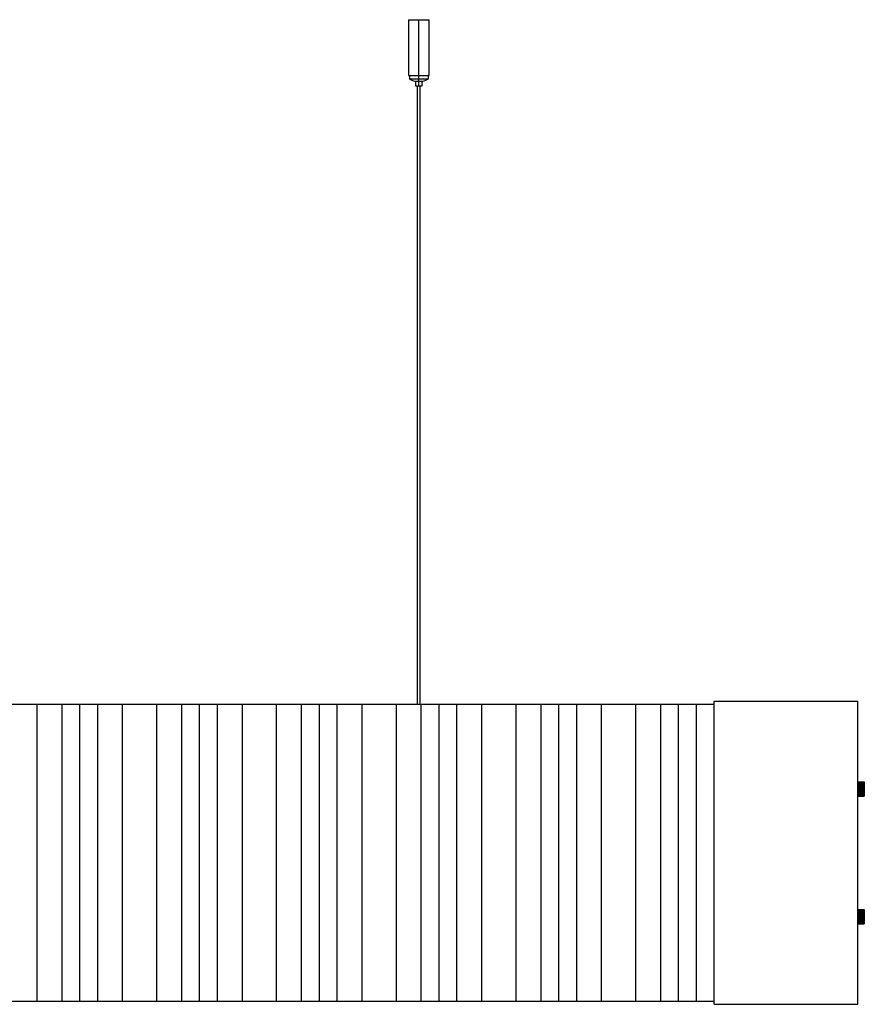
# Paper-space layout '_Frontal' of a CAD drawing. Header units: millimetres. Extents: x -529 to 529, y -105 to 512.
# Tile 2 of 2: x 0 to 529, y -105 to 512. Entities that reach past the tile are written whole.
import ezdxf

# ---------------------------------------------------------------- set-up
doc = ezdxf.new("R2010")
doc.units = ezdxf.units.MM

psp = doc.layouts.new('_Frontal')

# ---------------------------------------------------------------- linework, layer by layer
at = {"color": 7, "linetype": 'Continuous', "lineweight": 25}
for p, q in [((243.5, 511.92), (243.5, 476.92)), ((243.5, 511.92), (256.5, 511.92)), ((250, 470.42), (250, 511.92)), ((256.5, 476.92), (256.5, 511.92)), ((243.5, 476.92), (256.5, 476.92)), ((244.05, 476.92), (244.05, 474.92)), ((255.95, 474.92), (255.95, 476.92)), ((244.05, 474.92), (255.95, 474.92)), ((247.5, 473.42), (252.5, 473.42)), ((248, 473.42), (248, 470.42)), ((248, 470.42), (252, 470.42)), ((249.25, 83), (249.25, 470.42)), ((250.75, 83), (250.75, 470.42)), ((252, 470.42), (252, 473.42)), ((-435, 83), (435, 83)), ((10.73, 83), (10.73, -103)), ((26.33, 83), (26.33, -103)), ((37.5, 83), (37.5, -103)), ((48.68, 83), (48.68, -103)), ((64.27, 83), (64.27, -103)), ((85.73, 83), (85.73, -103)), ((101.33, 83), (101.33, -103)), ((112.5, 83), (112.5, -103)), ((123.6, 83), (123.6, -103)), ((139.27, 83), (139.27, -103)), ((160.73, 83), (160.73, -103)), ((176.33, 83), (176.33, -103)), ((187.5, 83), (187.5, -103)), ((198.68, 83), (198.68, -103)), ((214.27, 83), (214.27, -103)), ((235.73, 83), (235.73, -103)), ((251.33, 83), (251.33, -103)), ((262.5, 83), (262.5, -103)), ((273.68, 83), (273.68, -103)), ((289.28, 83), (289.28, -103)), ((310.73, 83), (310.73, -103)), ((326.33, 83), (326.33, -103)), ((337.5, 83), (337.5, -103)), ((348.68, 83), (348.68, -103)), ((364.28, 83), (364.28, -103)), ((385.73, 83), (385.73, -103)), ((401.25, 83), (401.25, -103)), ((412.5, 83), (412.5, -103)), ((423.76, 83), (423.76, -103)), ((435, -105), (435, 85)), ((435, 85), (525, 85)), ((525, -105), (525, 85)), ((525, 33.92), (529, 33.92)), ((525, 33.56), (529, 33.56)), ((525, 33.11), (529, 33.11)), ((525, 32.59), (529, 32.59)), ((525, 32), (529, 32)), ((525, 31.36), (529, 31.36)), ((525.1, 34.49), (525.1, 34.48)), ((525.1, 34.49), (528.9, 34.49)), ((525.1, 34.48), (528.9, 34.48)), ((525.1, 34.4), (525.1, 34.35)), ((525.1, 34.4), (528.9, 34.4)), ((525.1, 34.35), (528.9, 34.35)), ((525.1, 34.2), (525.1, 34.12)), ((525.1, 34.2), (528.9, 34.2)), ((525.1, 34.12), (528.9, 34.12)), ((525.1, 33.89), (525.1, 33.78)), ((525.1, 33.89), (528.9, 33.89)), ((525.1, 33.78), (528.9, 33.78)), ((525.1, 33.49), (525.1, 33.35)), ((525.1, 33.49), (528.9, 33.49)), ((525.1, 33.35), (528.9, 33.35)), ((525.1, 33), (525.1, 32.84)), ((525.1, 33), (528.9, 33)), ((525.1, 32.84), (528.9, 32.84)), ((525.1, 32.44), (525.1, 32.26)), ((525.1, 32.44), (528.9, 32.44)), ((525.1, 32.26), (528.9, 32.26)), ((525.1, 31.82), (528.9, 31.82)), ((525.1, 31.82), (525.1, 31.63)), ((525.1, 31.63), (528.9, 31.63)), ((525.1, 31.15), (525.1, 30.95)), ((525.1, 31.15), (528.9, 31.15)), ((525.1, 30.95), (528.9, 30.95)), ((528.9, 34.48), (528.9, 34.49)), ((528.9, 34.35), (528.9, 34.4)), ((528.9, 34.12), (528.9, 34.2)), ((528.9, 33.78), (528.9, 33.89)), ((528.9, 33.35), (528.9, 33.49)), ((528.9, 32.84), (528.9, 33)), ((528.9, 32.26), (528.9, 32.44)), ((528.9, 31.63), (528.9, 31.82)), ((528.9, 30.95), (528.9, 31.15)), ((529, 34.4), (529, 25.6)), ((525, 30.69), (529, 30.69)), ((525, 30), (529, 30)), ((525, 29.31), (529, 29.31)), ((525, 28.64), (529, 28.64)), ((525, 28), (529, 28)), ((525, 27.41), (529, 27.41)), ((525, 26.89), (529, 26.89)), ((525, 26.44), (529, 26.44)), ((525, 26.08), (529, 26.08)), ((525.1, 30.46), (528.9, 30.46)), ((525.1, 30.46), (525.1, 30.25)), ((525.1, 30.25), (528.9, 30.25)), ((525.1, 29.75), (528.9, 29.75)), ((525.1, 29.75), (525.1, 29.54)), ((525.1, 29.54), (528.9, 29.54)), ((525.1, 29.05), (528.9, 29.05)), ((525.1, 29.05), (525.1, 28.85)), ((525.1, 28.85), (528.9, 28.85)), ((525.1, 28.37), (528.9, 28.37)), ((525.1, 28.37), (525.1, 28.18)), ((525.1, 28.18), (528.9, 28.18)), ((525.1, 27.74), (528.9, 27.74)), ((525.1, 27.74), (525.1, 27.56)), ((525.1, 27.56), (528.9, 27.56)), ((525.1, 27.16), (525.1, 27)), ((525.1, 27.16), (528.9, 27.16)), ((525.1, 27), (528.9, 27)), ((525.1, 26.65), (528.9, 26.65)), ((525.1, 26.65), (525.1, 26.51)), ((525.1, 26.51), (528.9, 26.51)), ((525.1, 26.22), (525.1, 26.11)), ((525.1, 26.22), (528.9, 26.22)), ((525.1, 26.11), (528.9, 26.11)), ((525.1, 25.88), (528.9, 25.88)), ((525.1, 25.88), (525.1, 25.8)), ((525.1, 25.8), (528.9, 25.8)), ((525.1, 25.65), (528.9, 25.65)), ((525.1, 25.65), (525.1, 25.6)), ((525.1, 25.6), (528.9, 25.6)), ((525.1, 25.52), (525.1, 25.51)), ((525.1, 25.52), (528.9, 25.52)), ((525.1, 25.51), (528.9, 25.51)), ((528.9, 30.25), (528.9, 30.46)), ((528.9, 29.54), (528.9, 29.75)), ((528.9, 28.85), (528.9, 29.05)), ((528.9, 28.18), (528.9, 28.37)), ((528.9, 27.56), (528.9, 27.74)), ((528.9, 27), (528.9, 27.16)), ((528.9, 26.51), (528.9, 26.65)), ((528.9, 26.11), (528.9, 26.22)), ((528.9, 25.8), (528.9, 25.88)), ((528.9, 25.6), (528.9, 25.65)), ((528.9, 25.51), (528.9, 25.52)), ((525, -46.08), (529, -46.08)), ((525, -46.44), (529, -46.44)), ((525, -46.89), (529, -46.89)), ((525, -47.41), (529, -47.41)), ((525, -48), (529, -48)), ((525, -48.64), (529, -48.64)), ((525, -49.31), (529, -49.31)), ((525.1, -45.51), (525.1, -45.52)), ((525.1, -45.51), (528.9, -45.51)), ((525.1, -45.52), (528.9, -45.52)), ((525.1, -45.6), (525.1, -45.65)), ((525.1, -45.6), (528.9, -45.6)), ((525.1, -45.65), (528.9, -45.65)), ((525.1, -45.8), (525.1, -45.88)), ((525.1, -45.8), (528.9, -45.8)), ((525.1, -45.88), (528.9, -45.88)), ((525.1, -46.11), (525.1, -46.22)), ((525.1, -46.11), (528.9, -46.11)), ((525.1, -46.22), (528.9, -46.22)), ((525.1, -46.51), (525.1, -46.65)), ((525.1, -46.51), (528.9, -46.51)), ((525.1, -46.65), (528.9, -46.65)), ((525.1, -47), (525.1, -47.16)), ((525.1, -47), (528.9, -47)), ((525.1, -47.16), (528.9, -47.16)), ((525.1, -47.56), (525.1, -47.74)), ((525.1, -47.56), (528.9, -47.56)), ((525.1, -47.74), (528.9, -47.74)), ((525.1, -48.18), (528.9, -48.18)), ((525.1, -48.18), (525.1, -48.37)), ((525.1, -48.37), (528.9, -48.37)), ((525.1, -48.85), (525.1, -49.05)), ((525.1, -48.85), (528.9, -48.85)), ((525.1, -49.05), (528.9, -49.05)), ((528.9, -45.52), (528.9, -45.51)), ((528.9, -45.65), (528.9, -45.6)), ((528.9, -45.88), (528.9, -45.8)), ((528.9, -46.22), (528.9, -46.11)), ((528.9, -46.65), (528.9, -46.51)), ((528.9, -47.16), (528.9, -47)), ((528.9, -47.74), (528.9, -47.56)), ((528.9, -48.37), (528.9, -48.18)), ((528.9, -49.05), (528.9, -48.85)), ((529, -45.6), (529, -54.4)), ((525, -50), (529, -50)), ((525, -50.69), (529, -50.69)), ((525, -51.36), (529, -51.36)), ((525, -52), (529, -52)), ((525, -52.59), (529, -52.59)), ((525, -53.11), (529, -53.11)), ((525, -53.56), (529, -53.56)), ((525, -53.92), (529, -53.92)), ((525.1, -49.54), (525.1, -49.75)), ((525.1, -49.54), (528.9, -49.54)), ((525.1, -49.75), (528.9, -49.75)), ((525.1, -50.25), (528.9, -50.25)), ((525.1, -50.25), (525.1, -50.46)), ((525.1, -50.46), (528.9, -50.46)), ((525.1, -50.95), (528.9, -50.95)), ((525.1, -50.95), (525.1, -51.15)), ((525.1, -51.15), (528.9, -51.15)), ((525.1, -51.63), (528.9, -51.63)), ((525.1, -51.63), (525.1, -51.82)), ((525.1, -51.82), (528.9, -51.82)), ((525.1, -52.26), (525.1, -52.44)), ((525.1, -52.26), (528.9, -52.26)), ((525.1, -52.44), (528.9, -52.44)), ((525.1, -52.84), (528.9, -52.84)), ((525.1, -52.84), (525.1, -53)), ((525.1, -53), (528.9, -53)), ((525.1, -53.35), (525.1, -53.49)), ((525.1, -53.35), (528.9, -53.35)), ((525.1, -53.49), (528.9, -53.49)), ((525.1, -53.78), (525.1, -53.89)), ((525.1, -53.78), (528.9, -53.78)), ((525.1, -53.89), (528.9, -53.89)), ((525.1, -54.12), (525.1, -54.2)), ((525.1, -54.12), (528.9, -54.12)), ((525.1, -54.2), (528.9, -54.2)), ((525.1, -54.35), (525.1, -54.4)), ((525.1, -54.35), (528.9, -54.35)), ((525.1, -54.4), (528.9, -54.4)), ((525.1, -54.48), (528.9, -54.48)), ((525.1, -54.48), (525.1, -54.49)), ((525.1, -54.49), (528.9, -54.49)), ((528.9, -49.75), (528.9, -49.54)), ((528.9, -50.46), (528.9, -50.25)), ((528.9, -51.15), (528.9, -50.95)), ((528.9, -51.82), (528.9, -51.63)), ((528.9, -52.44), (528.9, -52.26)), ((528.9, -53), (528.9, -52.84)), ((528.9, -53.49), (528.9, -53.35)), ((528.9, -53.89), (528.9, -53.78)), ((528.9, -54.2), (528.9, -54.12)), ((528.9, -54.4), (528.9, -54.35)), ((528.9, -54.49), (528.9, -54.48)), ((-435, -103), (435, -103)), ((435, -105), (525, -105))]:
    psp.add_line(p, q, dxfattribs=at)
for centre, start, end in [((249.9, 483.66), 236.20123, 256.80164), ((250.1, 483.66), 283.19836, 303.79877)]:
    psp.add_arc(centre, 10.52, start, end, dxfattribs=at)
for points, knots in [([(528.9, 34.49), (528.91, 34.49), (528.92, 34.49), (528.93, 34.49), (528.95, 34.48), (528.96, 34.48), (528.97, 34.47), (528.99, 34.45), (529, 34.43), (529, 34.41), (529, 34.4)], [0, 0, 0, 0, 0.052206, 0.10848, 0.173967, 0.252013, 0.366822, 0.502732, 0.736895, 1, 1, 1, 1]), ([(529, 34.4), (529, 34.41), (529, 34.43), (528.99, 34.45), (528.97, 34.47), (528.96, 34.48), (528.94, 34.49), (528.92, 34.49), (528.91, 34.49), (528.9, 34.49)], [0, 0, 0, 0, 0.260652, 0.495902, 0.629272, 0.747123, 0.848219, 0.929036, 1, 1, 1, 1]), ([(529, 34.35), (529, 34.36), (529, 34.38), (528.99, 34.41), (528.97, 34.44), (528.96, 34.45), (528.94, 34.47), (528.92, 34.47), (528.91, 34.48), (528.9, 34.48)], [0, 0, 0, 0, 0.2606524, 0.4959022, 0.6292733, 0.7471243, 0.8482194, 0.929036, 1, 1, 1, 1]), ([(528.9, 34.4), (528.91, 34.4), (528.92, 34.4), (528.93, 34.4), (528.95, 34.39), (528.96, 34.39), (528.97, 34.38), (528.99, 34.37), (529, 34.36), (529, 34.35), (529, 34.35)], [0, 0, 0, 0, 0.052206, 0.10848, 0.173967, 0.252013, 0.366822, 0.502731, 0.736894, 1, 1, 1, 1]), ([(529, 34.18), (529, 34.2), (529, 34.23), (528.99, 34.27), (528.97, 34.3), (528.96, 34.32), (528.94, 34.34), (528.92, 34.35), (528.91, 34.35), (528.9, 34.35)], [0, 0, 0, 0, 0.260653, 0.495903, 0.629275, 0.747126, 0.84822, 0.929036, 1, 1, 1, 1]), ([(528.9, 34.2), (528.91, 34.2), (528.92, 34.2), (528.93, 34.2), (528.95, 34.19), (528.96, 34.19), (528.97, 34.19), (528.99, 34.19), (529, 34.19), (529, 34.19), (529, 34.18)], [0, 0, 0, 0, 0.052206, 0.10848, 0.173967, 0.252013, 0.366822, 0.502731, 0.736894, 1, 1, 1, 1]), ([(529, 33.92), (529, 33.94), (529, 33.98), (528.99, 34.02), (528.97, 34.06), (528.96, 34.08), (528.94, 34.1), (528.92, 34.11), (528.91, 34.12), (528.9, 34.12)], [0, 0, 0, 0, 0.260653, 0.495903, 0.629276, 0.747127, 0.848221, 0.929037, 1, 1, 1, 1]), ([(528.9, 33.89), (528.91, 33.89), (528.92, 33.89), (528.93, 33.89), (528.95, 33.89), (528.96, 33.9), (528.97, 33.9), (528.99, 33.9), (529, 33.91), (529, 33.92), (529, 33.92)], [0, 0, 0, 0, 0.052206, 0.10848, 0.173967, 0.252013, 0.366822, 0.502731, 0.736894, 1, 1, 1, 1]), ([(529, 33.56), (529, 33.58), (529, 33.62), (528.99, 33.68), (528.97, 33.72), (528.96, 33.74), (528.94, 33.76), (528.92, 33.78), (528.91, 33.78), (528.9, 33.78)], [0, 0, 0, 0, 0.260653, 0.495902, 0.629274, 0.747125, 0.84822, 0.929036, 1, 1, 1, 1]), ([(528.9, 33.49), (528.91, 33.49), (528.92, 33.49), (528.93, 33.49), (528.95, 33.5), (528.96, 33.5), (528.97, 33.51), (528.99, 33.52), (529, 33.54), (529, 33.55), (529, 33.56)], [0, 0, 0, 0, 0.052206, 0.10848, 0.173967, 0.252013, 0.366822, 0.502731, 0.736894, 1, 1, 1, 1]), ([(529, 33.11), (529, 33.14), (529, 33.18), (528.99, 33.24), (528.97, 33.28), (528.96, 33.31), (528.94, 33.33), (528.92, 33.35), (528.91, 33.35), (528.9, 33.35)], [0, 0, 0, 0, 0.2606522, 0.495902, 0.6292728, 0.7471236, 0.848219, 0.9290359, 1, 1, 1, 1]), ([(528.9, 33), (528.91, 33), (528.92, 33), (528.93, 33.01), (528.95, 33.01), (528.96, 33.02), (528.97, 33.03), (528.99, 33.05), (529, 33.08), (529, 33.1), (529, 33.11)], [0, 0, 0, 0, 0.052206, 0.10848, 0.173968, 0.252013, 0.366822, 0.502732, 0.736895, 1, 1, 1, 1]), ([(529, 32.59), (529, 32.61), (529, 32.66), (528.99, 32.72), (528.97, 32.77), (528.96, 32.8), (528.94, 32.82), (528.92, 32.84), (528.91, 32.84), (528.9, 32.84)], [0, 0, 0, 0, 0.260652, 0.495902, 0.629272, 0.747123, 0.848219, 0.929036, 1, 1, 1, 1]), ([(528.9, 32.44), (528.91, 32.44), (528.92, 32.44), (528.93, 32.45), (528.95, 32.45), (528.96, 32.47), (528.97, 32.48), (528.99, 32.51), (529, 32.54), (529, 32.57), (529, 32.59)], [0, 0, 0, 0, 0.052206, 0.10848, 0.173968, 0.252013, 0.366823, 0.502733, 0.736895, 1, 1, 1, 1]), ([(529, 32), (529, 32.02), (529, 32.07), (528.99, 32.14), (528.97, 32.18), (528.96, 32.22), (528.94, 32.24), (528.92, 32.26), (528.91, 32.26), (528.9, 32.26)], [0, 0, 0, 0, 0.260652, 0.495902, 0.629272, 0.747122, 0.848218, 0.929036, 1, 1, 1, 1]), ([(528.9, 31.82), (528.91, 31.82), (528.92, 31.82), (528.93, 31.83), (528.95, 31.83), (528.96, 31.85), (528.97, 31.87), (528.99, 31.9), (529, 31.95), (529, 31.98), (529, 32)], [0, 0, 0, 0, 0.052206, 0.10848, 0.173968, 0.252014, 0.366824, 0.502734, 0.736896, 1, 1, 1, 1]), ([(529, 31.36), (529, 31.39), (529, 31.44), (528.99, 31.5), (528.97, 31.55), (528.96, 31.58), (528.94, 31.6), (528.92, 31.62), (528.91, 31.62), (528.9, 31.63)], [0, 0, 0, 0, 0.260652, 0.495902, 0.629272, 0.747122, 0.848218, 0.929036, 1, 1, 1, 1]), ([(528.9, 31.15), (528.91, 31.15), (528.92, 31.15), (528.93, 31.16), (528.95, 31.17), (528.96, 31.19), (528.97, 31.21), (528.99, 31.25), (529, 31.3), (529, 31.34), (529, 31.36)], [0, 0, 0, 0, 0.052206, 0.10848, 0.173968, 0.252014, 0.366823, 0.502733, 0.736895, 1, 1, 1, 1]), ([(529, 30.69), (529, 30.71), (529, 30.76), (528.99, 30.83), (528.97, 30.87), (528.96, 30.9), (528.94, 30.93), (528.92, 30.95), (528.91, 30.95), (528.9, 30.95)], [0, 0, 0, 0, 0.260652, 0.495902, 0.629272, 0.747122, 0.848218, 0.929036, 1, 1, 1, 1]), ([(528.9, 30.46), (528.91, 30.46), (528.92, 30.46), (528.93, 30.47), (528.95, 30.48), (528.96, 30.5), (528.97, 30.52), (528.99, 30.57), (529, 30.62), (529, 30.67), (529, 30.69)], [0, 0, 0, 0, 0.052206, 0.10848, 0.173968, 0.252013, 0.366823, 0.502732, 0.736895, 1, 1, 1, 1]), ([(529, 30), (529, 30.02), (529, 30.07), (528.99, 30.13), (528.97, 30.18), (528.96, 30.21), (528.94, 30.23), (528.92, 30.25), (528.91, 30.25), (528.9, 30.25)], [0, 0, 0, 0, 0.260652, 0.495902, 0.629272, 0.747123, 0.848219, 0.929036, 1, 1, 1, 1]), ([(528.9, 29.75), (528.91, 29.75), (528.92, 29.75), (528.93, 29.76), (528.95, 29.77), (528.96, 29.8), (528.97, 29.82), (528.99, 29.87), (529, 29.93), (529, 29.98), (529, 30)], [0, 0, 0, 0, 0.052206, 0.10848, 0.173967, 0.252013, 0.366822, 0.502732, 0.736895, 1, 1, 1, 1]), ([(529, 29.31), (529, 29.33), (529, 29.38), (528.99, 29.43), (528.97, 29.47), (528.96, 29.5), (528.94, 29.53), (528.92, 29.54), (528.91, 29.54), (528.9, 29.54)], [0, 0, 0, 0, 0.260652, 0.495902, 0.629273, 0.747124, 0.848219, 0.929036, 1, 1, 1, 1]), ([(528.9, 29.05), (528.91, 29.05), (528.92, 29.05), (528.93, 29.06), (528.95, 29.08), (528.96, 29.1), (528.97, 29.13), (528.99, 29.17), (529, 29.24), (529, 29.29), (529, 29.31)], [0, 0, 0, 0, 0.052206, 0.10848, 0.173967, 0.252013, 0.366822, 0.502731, 0.736894, 1, 1, 1, 1]), ([(529, 28.64), (529, 28.66), (529, 28.7), (528.99, 28.75), (528.97, 28.79), (528.96, 28.81), (528.94, 28.83), (528.92, 28.85), (528.91, 28.85), (528.9, 28.85)], [0, 0, 0, 0, 0.260653, 0.495903, 0.629275, 0.747126, 0.84822, 0.929036, 1, 1, 1, 1]), ([(528.9, 28.37), (528.91, 28.37), (528.92, 28.38), (528.93, 28.39), (528.95, 28.4), (528.96, 28.42), (528.97, 28.45), (528.99, 28.5), (529, 28.56), (529, 28.61), (529, 28.64)], [0, 0, 0, 0, 0.052206, 0.10848, 0.173967, 0.252013, 0.366822, 0.502731, 0.736894, 1, 1, 1, 1]), ([(529, 28), (529, 28.02), (529, 28.05), (528.99, 28.1), (528.97, 28.13), (528.96, 28.15), (528.94, 28.17), (528.92, 28.18), (528.91, 28.18), (528.9, 28.18)], [0, 0, 0, 0, 0.260653, 0.495903, 0.629276, 0.747127, 0.848221, 0.929037, 1, 1, 1, 1]), ([(528.9, 27.74), (528.91, 27.74), (528.92, 27.74), (528.93, 27.75), (528.95, 27.76), (528.96, 27.79), (528.97, 27.82), (528.99, 27.86), (529, 27.93), (529, 27.98), (529, 28)], [0, 0, 0, 0, 0.052206, 0.10848, 0.173967, 0.252013, 0.366822, 0.502731, 0.736894, 1, 1, 1, 1]), ([(529, 27.41), (529, 27.43), (529, 27.46), (528.99, 27.49), (528.97, 27.52), (528.96, 27.54), (528.94, 27.55), (528.92, 27.56), (528.91, 27.56), (528.9, 27.56)], [0, 0, 0, 0, 0.260653, 0.495902, 0.629274, 0.747125, 0.84822, 0.929036, 1, 1, 1, 1]), ([(528.9, 27.16), (528.91, 27.16), (528.92, 27.16), (528.93, 27.17), (528.95, 27.18), (528.96, 27.2), (528.97, 27.23), (528.99, 27.28), (529, 27.34), (529, 27.39), (529, 27.41)], [0, 0, 0, 0, 0.052206, 0.10848, 0.173967, 0.252013, 0.366822, 0.502731, 0.736894, 1, 1, 1, 1]), ([(529, 26.89), (529, 26.9), (529, 26.92), (528.99, 26.95), (528.97, 26.97), (528.96, 26.98), (528.94, 26.99), (528.92, 27), (528.91, 27), (528.9, 27)], [0, 0, 0, 0, 0.260652, 0.495902, 0.629273, 0.747124, 0.848219, 0.929036, 1, 1, 1, 1]), ([(528.9, 26.65), (528.91, 26.65), (528.92, 26.65), (528.93, 26.66), (528.95, 26.67), (528.96, 26.69), (528.97, 26.72), (528.99, 26.76), (529, 26.82), (529, 26.86), (529, 26.89)], [0, 0, 0, 0, 0.052206, 0.10848, 0.173968, 0.252013, 0.366822, 0.502732, 0.736895, 1, 1, 1, 1]), ([(529, 26.44), (529, 26.45), (529, 26.46), (528.99, 26.48), (528.97, 26.49), (528.96, 26.5), (528.94, 26.51), (528.92, 26.51), (528.91, 26.51), (528.9, 26.51)], [0, 0, 0, 0, 0.260652, 0.495902, 0.629272, 0.747123, 0.848219, 0.929036, 1, 1, 1, 1]), ([(528.9, 26.22), (528.91, 26.22), (528.92, 26.22), (528.93, 26.23), (528.95, 26.24), (528.96, 26.26), (528.97, 26.28), (528.99, 26.32), (529, 26.38), (529, 26.42), (529, 26.44)], [0, 0, 0, 0, 0.052206, 0.10848, 0.173968, 0.252013, 0.366823, 0.502733, 0.736895, 1, 1, 1, 1]), ([(529, 26.08), (529, 26.08), (529, 26.09), (528.99, 26.1), (528.97, 26.1), (528.96, 26.1), (528.94, 26.11), (528.92, 26.11), (528.91, 26.11), (528.9, 26.11)], [0, 0, 0, 0, 0.260652, 0.495902, 0.629272, 0.747122, 0.848218, 0.929036, 1, 1, 1, 1]), ([(528.9, 25.88), (528.91, 25.88), (528.92, 25.88), (528.93, 25.89), (528.95, 25.9), (528.96, 25.92), (528.97, 25.94), (528.99, 25.98), (529, 26.02), (529, 26.06), (529, 26.08)], [0, 0, 0, 0, 0.052206, 0.10848, 0.173968, 0.252014, 0.366824, 0.502734, 0.736896, 1, 1, 1, 1]), ([(529, 25.82), (529, 25.81), (529, 25.81), (528.99, 25.81), (528.97, 25.81), (528.96, 25.81), (528.94, 25.81), (528.92, 25.8), (528.91, 25.8), (528.9, 25.8)], [0, 0, 0, 0, 0.260652, 0.495902, 0.629272, 0.747122, 0.848218, 0.929036, 1, 1, 1, 1]), ([(528.9, 25.65), (528.91, 25.65), (528.92, 25.65), (528.93, 25.66), (528.95, 25.67), (528.96, 25.68), (528.97, 25.7), (528.99, 25.73), (529, 25.77), (529, 25.8), (529, 25.82)], [0, 0, 0, 0, 0.052206, 0.10848, 0.173968, 0.252014, 0.366823, 0.502733, 0.736895, 1, 1, 1, 1]), ([(529, 25.65), (529, 25.65), (529, 25.64), (528.99, 25.63), (528.97, 25.62), (528.96, 25.61), (528.94, 25.61), (528.92, 25.6), (528.91, 25.6), (528.9, 25.6)], [0, 0, 0, 0, 0.260652, 0.495902, 0.629272, 0.747122, 0.848218, 0.929036, 1, 1, 1, 1]), ([(528.9, 25.52), (528.91, 25.52), (528.92, 25.52), (528.93, 25.53), (528.95, 25.54), (528.96, 25.55), (528.97, 25.56), (528.99, 25.59), (529, 25.62), (529, 25.64), (529, 25.65)], [0, 0, 0, 0, 0.052206, 0.10848, 0.173968, 0.252013, 0.366823, 0.502732, 0.736895, 1, 1, 1, 1]), ([(529, 25.6), (529, 25.59), (529, 25.57), (528.99, 25.55), (528.97, 25.53), (528.96, 25.52), (528.94, 25.51), (528.92, 25.51), (528.91, 25.51), (528.9, 25.51)], [0, 0, 0, 0, 0.2606521, 0.4959019, 0.6292725, 0.7471231, 0.8482188, 0.9290358, 1, 1, 1, 1]), ([(528.9, 25.51), (528.91, 25.51), (528.92, 25.51), (528.93, 25.51), (528.95, 25.52), (528.96, 25.52), (528.97, 25.53), (528.99, 25.55), (529, 25.57), (529, 25.59), (529, 25.6)], [0, 0, 0, 0, 0.052206, 0.10848, 0.173967, 0.252013, 0.366822, 0.502732, 0.736895, 1, 1, 1, 1]), ([(528.9, -45.51), (528.91, -45.51), (528.92, -45.51), (528.93, -45.51), (528.95, -45.52), (528.96, -45.52), (528.97, -45.53), (528.99, -45.55), (529, -45.57), (529, -45.59), (529, -45.6)], [0, 0, 0, 0, 0.052206, 0.10848, 0.173967, 0.252013, 0.366822, 0.502732, 0.736895, 1, 1, 1, 1]), ([(529, -45.6), (529, -45.59), (529, -45.57), (528.99, -45.55), (528.97, -45.53), (528.96, -45.52), (528.94, -45.51), (528.92, -45.51), (528.91, -45.51), (528.9, -45.51)], [0, 0, 0, 0, 0.260652, 0.495902, 0.629272, 0.747123, 0.848219, 0.929036, 1, 1, 1, 1]), ([(529, -45.65), (529, -45.64), (529, -45.62), (528.99, -45.59), (528.97, -45.56), (528.96, -45.55), (528.94, -45.53), (528.92, -45.53), (528.91, -45.52), (528.9, -45.52)], [0, 0, 0, 0, 0.2606524, 0.4959022, 0.6292733, 0.7471243, 0.8482194, 0.929036, 1, 1, 1, 1]), ([(528.9, -45.6), (528.91, -45.6), (528.92, -45.6), (528.93, -45.6), (528.95, -45.61), (528.96, -45.61), (528.97, -45.62), (528.99, -45.63), (529, -45.64), (529, -45.65), (529, -45.65)], [0, 0, 0, 0, 0.052206, 0.10848, 0.173967, 0.252013, 0.366822, 0.502731, 0.736894, 1, 1, 1, 1]), ([(529, -45.82), (529, -45.8), (529, -45.77), (528.99, -45.73), (528.97, -45.7), (528.96, -45.68), (528.94, -45.66), (528.92, -45.65), (528.91, -45.65), (528.9, -45.65)], [0, 0, 0, 0, 0.260653, 0.495903, 0.629275, 0.747126, 0.84822, 0.929036, 1, 1, 1, 1]), ([(528.9, -45.8), (528.91, -45.8), (528.92, -45.8), (528.93, -45.8), (528.95, -45.81), (528.96, -45.81), (528.97, -45.81), (528.99, -45.81), (529, -45.81), (529, -45.81), (529, -45.82)], [0, 0, 0, 0, 0.052206, 0.10848, 0.173967, 0.252013, 0.366822, 0.502731, 0.736894, 1, 1, 1, 1]), ([(529, -46.08), (529, -46.06), (529, -46.02), (528.99, -45.98), (528.97, -45.94), (528.96, -45.92), (528.94, -45.9), (528.92, -45.89), (528.91, -45.88), (528.9, -45.88)], [0, 0, 0, 0, 0.260653, 0.495903, 0.629276, 0.747127, 0.848221, 0.929037, 1, 1, 1, 1]), ([(528.9, -46.11), (528.91, -46.11), (528.92, -46.11), (528.93, -46.11), (528.95, -46.11), (528.96, -46.1), (528.97, -46.1), (528.99, -46.1), (529, -46.09), (529, -46.08), (529, -46.08)], [0, 0, 0, 0, 0.052206, 0.10848, 0.173967, 0.252013, 0.366822, 0.502731, 0.736894, 1, 1, 1, 1]), ([(529, -46.44), (529, -46.42), (529, -46.38), (528.99, -46.32), (528.97, -46.28), (528.96, -46.26), (528.94, -46.24), (528.92, -46.22), (528.91, -46.22), (528.9, -46.22)], [0, 0, 0, 0, 0.260653, 0.495902, 0.629274, 0.747125, 0.84822, 0.929036, 1, 1, 1, 1]), ([(528.9, -46.51), (528.91, -46.51), (528.92, -46.51), (528.93, -46.51), (528.95, -46.5), (528.96, -46.5), (528.97, -46.49), (528.99, -46.48), (529, -46.46), (529, -46.45), (529, -46.44)], [0, 0, 0, 0, 0.052206, 0.10848, 0.173967, 0.252013, 0.366822, 0.502731, 0.736894, 1, 1, 1, 1]), ([(529, -46.89), (529, -46.86), (529, -46.82), (528.99, -46.76), (528.97, -46.72), (528.96, -46.69), (528.94, -46.67), (528.92, -46.65), (528.91, -46.65), (528.9, -46.65)], [0, 0, 0, 0, 0.2606522, 0.495902, 0.6292728, 0.7471236, 0.848219, 0.9290359, 1, 1, 1, 1]), ([(528.9, -47), (528.91, -47), (528.92, -47), (528.93, -46.99), (528.95, -46.99), (528.96, -46.98), (528.97, -46.97), (528.99, -46.95), (529, -46.92), (529, -46.9), (529, -46.89)], [0, 0, 0, 0, 0.052206, 0.10848, 0.173968, 0.252013, 0.366822, 0.502732, 0.736895, 1, 1, 1, 1]), ([(529, -47.41), (529, -47.39), (529, -47.34), (528.99, -47.28), (528.97, -47.23), (528.96, -47.2), (528.94, -47.18), (528.92, -47.16), (528.91, -47.16), (528.9, -47.16)], [0, 0, 0, 0, 0.260652, 0.495902, 0.629272, 0.747123, 0.848219, 0.929036, 1, 1, 1, 1]), ([(528.9, -47.56), (528.91, -47.56), (528.92, -47.56), (528.93, -47.55), (528.95, -47.55), (528.96, -47.53), (528.97, -47.52), (528.99, -47.49), (529, -47.46), (529, -47.43), (529, -47.41)], [0, 0, 0, 0, 0.052206, 0.10848, 0.173968, 0.252013, 0.366823, 0.502733, 0.736895, 1, 1, 1, 1]), ([(529, -48), (529, -47.98), (529, -47.93), (528.99, -47.86), (528.97, -47.82), (528.96, -47.78), (528.94, -47.76), (528.92, -47.74), (528.91, -47.74), (528.9, -47.74)], [0, 0, 0, 0, 0.260652, 0.495902, 0.629272, 0.747122, 0.848218, 0.929036, 1, 1, 1, 1]), ([(528.9, -48.18), (528.91, -48.18), (528.92, -48.18), (528.93, -48.17), (528.95, -48.17), (528.96, -48.15), (528.97, -48.13), (528.99, -48.1), (529, -48.05), (529, -48.02), (529, -48)], [0, 0, 0, 0, 0.052206, 0.10848, 0.173968, 0.252014, 0.366824, 0.502734, 0.736896, 1, 1, 1, 1]), ([(529, -48.64), (529, -48.61), (529, -48.56), (528.99, -48.5), (528.97, -48.45), (528.96, -48.42), (528.94, -48.4), (528.92, -48.38), (528.91, -48.38), (528.9, -48.37)], [0, 0, 0, 0, 0.260652, 0.495902, 0.629272, 0.747122, 0.848218, 0.929036, 1, 1, 1, 1]), ([(528.9, -48.85), (528.91, -48.85), (528.92, -48.85), (528.93, -48.84), (528.95, -48.83), (528.96, -48.81), (528.97, -48.79), (528.99, -48.75), (529, -48.7), (529, -48.66), (529, -48.64)], [0, 0, 0, 0, 0.052206, 0.10848, 0.173968, 0.252014, 0.366823, 0.502733, 0.736895, 1, 1, 1, 1]), ([(529, -49.31), (529, -49.29), (529, -49.24), (528.99, -49.17), (528.97, -49.13), (528.96, -49.1), (528.94, -49.07), (528.92, -49.05), (528.91, -49.05), (528.9, -49.05)], [0, 0, 0, 0, 0.260652, 0.495902, 0.629272, 0.747122, 0.848218, 0.929036, 1, 1, 1, 1]), ([(528.9, -49.54), (528.91, -49.54), (528.92, -49.54), (528.93, -49.53), (528.95, -49.52), (528.96, -49.5), (528.97, -49.48), (528.99, -49.43), (529, -49.38), (529, -49.33), (529, -49.31)], [0, 0, 0, 0, 0.052206, 0.10848, 0.173968, 0.252013, 0.366823, 0.502732, 0.736895, 1, 1, 1, 1]), ([(529, -50), (529, -49.98), (529, -49.93), (528.99, -49.87), (528.97, -49.82), (528.96, -49.79), (528.94, -49.77), (528.92, -49.75), (528.91, -49.75), (528.9, -49.75)], [0, 0, 0, 0, 0.260652, 0.495902, 0.629272, 0.747123, 0.848219, 0.929036, 1, 1, 1, 1]), ([(528.9, -50.25), (528.91, -50.25), (528.92, -50.25), (528.93, -50.24), (528.95, -50.23), (528.96, -50.2), (528.97, -50.18), (528.99, -50.13), (529, -50.07), (529, -50.02), (529, -50)], [0, 0, 0, 0, 0.052206, 0.10848, 0.173967, 0.252013, 0.366822, 0.502732, 0.736895, 1, 1, 1, 1]), ([(529, -50.69), (529, -50.67), (529, -50.62), (528.99, -50.57), (528.97, -50.53), (528.96, -50.5), (528.94, -50.47), (528.92, -50.46), (528.91, -50.46), (528.9, -50.46)], [0, 0, 0, 0, 0.260652, 0.495902, 0.629273, 0.747124, 0.848219, 0.929036, 1, 1, 1, 1]), ([(528.9, -50.95), (528.91, -50.95), (528.92, -50.95), (528.93, -50.94), (528.95, -50.92), (528.96, -50.9), (528.97, -50.87), (528.99, -50.83), (529, -50.76), (529, -50.71), (529, -50.69)], [0, 0, 0, 0, 0.052206, 0.10848, 0.173967, 0.252013, 0.366822, 0.502731, 0.736894, 1, 1, 1, 1]), ([(529, -51.36), (529, -51.34), (529, -51.3), (528.99, -51.25), (528.97, -51.21), (528.96, -51.19), (528.94, -51.17), (528.92, -51.15), (528.91, -51.15), (528.9, -51.15)], [0, 0, 0, 0, 0.260653, 0.495903, 0.629275, 0.747126, 0.84822, 0.929036, 1, 1, 1, 1]), ([(528.9, -51.63), (528.91, -51.63), (528.92, -51.62), (528.93, -51.61), (528.95, -51.6), (528.96, -51.58), (528.97, -51.55), (528.99, -51.5), (529, -51.44), (529, -51.39), (529, -51.36)], [0, 0, 0, 0, 0.052206, 0.10848, 0.173967, 0.252013, 0.366822, 0.502731, 0.736894, 1, 1, 1, 1]), ([(529, -52), (529, -51.98), (529, -51.95), (528.99, -51.9), (528.97, -51.87), (528.96, -51.85), (528.94, -51.83), (528.92, -51.82), (528.91, -51.82), (528.9, -51.82)], [0, 0, 0, 0, 0.2606529, 0.4959032, 0.6292756, 0.7471274, 0.848221, 0.9290367, 1, 1, 1, 1]), ([(528.9, -52.26), (528.91, -52.26), (528.92, -52.26), (528.93, -52.25), (528.95, -52.24), (528.96, -52.21), (528.97, -52.18), (528.99, -52.14), (529, -52.07), (529, -52.02), (529, -52)], [0, 0, 0, 0, 0.052206, 0.10848, 0.173967, 0.252013, 0.366822, 0.502731, 0.736894, 1, 1, 1, 1]), ([(529, -52.59), (529, -52.57), (529, -52.54), (528.99, -52.51), (528.97, -52.48), (528.96, -52.46), (528.94, -52.45), (528.92, -52.44), (528.91, -52.44), (528.9, -52.44)], [0, 0, 0, 0, 0.260653, 0.495902, 0.629274, 0.747125, 0.84822, 0.929036, 1, 1, 1, 1]), ([(528.9, -52.84), (528.91, -52.84), (528.92, -52.84), (528.93, -52.83), (528.95, -52.82), (528.96, -52.8), (528.97, -52.77), (528.99, -52.72), (529, -52.66), (529, -52.61), (529, -52.59)], [0, 0, 0, 0, 0.052206, 0.10848, 0.173967, 0.252013, 0.366822, 0.502731, 0.736894, 1, 1, 1, 1]), ([(529, -53.11), (529, -53.1), (529, -53.08), (528.99, -53.05), (528.97, -53.03), (528.96, -53.02), (528.94, -53.01), (528.92, -53), (528.91, -53), (528.9, -53)], [0, 0, 0, 0, 0.260652, 0.495902, 0.629273, 0.747124, 0.848219, 0.929036, 1, 1, 1, 1]), ([(528.9, -53.35), (528.91, -53.35), (528.92, -53.35), (528.93, -53.34), (528.95, -53.33), (528.96, -53.31), (528.97, -53.28), (528.99, -53.24), (529, -53.18), (529, -53.14), (529, -53.11)], [0, 0, 0, 0, 0.052206, 0.10848, 0.173968, 0.252013, 0.366822, 0.502732, 0.736895, 1, 1, 1, 1]), ([(529, -53.56), (529, -53.55), (529, -53.54), (528.99, -53.52), (528.97, -53.51), (528.96, -53.5), (528.94, -53.49), (528.92, -53.49), (528.91, -53.49), (528.9, -53.49)], [0, 0, 0, 0, 0.260652, 0.495902, 0.629272, 0.747123, 0.848219, 0.929036, 1, 1, 1, 1]), ([(528.9, -53.78), (528.91, -53.78), (528.92, -53.78), (528.93, -53.77), (528.95, -53.76), (528.96, -53.74), (528.97, -53.72), (528.99, -53.68), (529, -53.62), (529, -53.58), (529, -53.56)], [0, 0, 0, 0, 0.052206, 0.10848, 0.173968, 0.252013, 0.366823, 0.502733, 0.736895, 1, 1, 1, 1]), ([(529, -53.92), (529, -53.92), (529, -53.91), (528.99, -53.9), (528.97, -53.9), (528.96, -53.9), (528.94, -53.89), (528.92, -53.89), (528.91, -53.89), (528.9, -53.89)], [0, 0, 0, 0, 0.260652, 0.495902, 0.629272, 0.747122, 0.848218, 0.929036, 1, 1, 1, 1]), ([(528.9, -54.12), (528.91, -54.12), (528.92, -54.12), (528.93, -54.11), (528.95, -54.1), (528.96, -54.08), (528.97, -54.06), (528.99, -54.02), (529, -53.98), (529, -53.94), (529, -53.92)], [0, 0, 0, 0, 0.052206, 0.10848, 0.173968, 0.252014, 0.366824, 0.502734, 0.736896, 1, 1, 1, 1]), ([(529, -54.18), (529, -54.19), (529, -54.19), (528.99, -54.19), (528.97, -54.19), (528.96, -54.19), (528.94, -54.19), (528.92, -54.2), (528.91, -54.2), (528.9, -54.2)], [0, 0, 0, 0, 0.260652, 0.495902, 0.629272, 0.747122, 0.848218, 0.929036, 1, 1, 1, 1]), ([(528.9, -54.35), (528.91, -54.35), (528.92, -54.35), (528.93, -54.34), (528.95, -54.33), (528.96, -54.32), (528.97, -54.3), (528.99, -54.27), (529, -54.23), (529, -54.2), (529, -54.18)], [0, 0, 0, 0, 0.052206, 0.10848, 0.173968, 0.252014, 0.366823, 0.502733, 0.736895, 1, 1, 1, 1]), ([(529, -54.35), (529, -54.35), (529, -54.36), (528.99, -54.37), (528.97, -54.38), (528.96, -54.39), (528.94, -54.39), (528.92, -54.4), (528.91, -54.4), (528.9, -54.4)], [0, 0, 0, 0, 0.260652, 0.495902, 0.629272, 0.747122, 0.848218, 0.929036, 1, 1, 1, 1]), ([(528.9, -54.48), (528.91, -54.48), (528.92, -54.48), (528.93, -54.47), (528.95, -54.46), (528.96, -54.45), (528.97, -54.44), (528.99, -54.41), (529, -54.38), (529, -54.36), (529, -54.35)], [0, 0, 0, 0, 0.052206, 0.10848, 0.173968, 0.252013, 0.366823, 0.502732, 0.736895, 1, 1, 1, 1]), ([(529, -54.4), (529, -54.41), (529, -54.43), (528.99, -54.45), (528.97, -54.47), (528.96, -54.48), (528.94, -54.49), (528.92, -54.49), (528.91, -54.49), (528.9, -54.49)], [0, 0, 0, 0, 0.260652, 0.495902, 0.629272, 0.747123, 0.848219, 0.929036, 1, 1, 1, 1]), ([(528.9, -54.49), (528.91, -54.49), (528.92, -54.49), (528.93, -54.49), (528.95, -54.48), (528.96, -54.48), (528.97, -54.47), (528.99, -54.45), (529, -54.43), (529, -54.41), (529, -54.4)], [0, 0, 0, 0, 0.052206, 0.10848, 0.173967, 0.252013, 0.366822, 0.502732, 0.736895, 1, 1, 1, 1])]:
    psp.add_open_spline(points, degree=3, knots=knots, dxfattribs=at)

doc.saveas('drawing.dxf')
